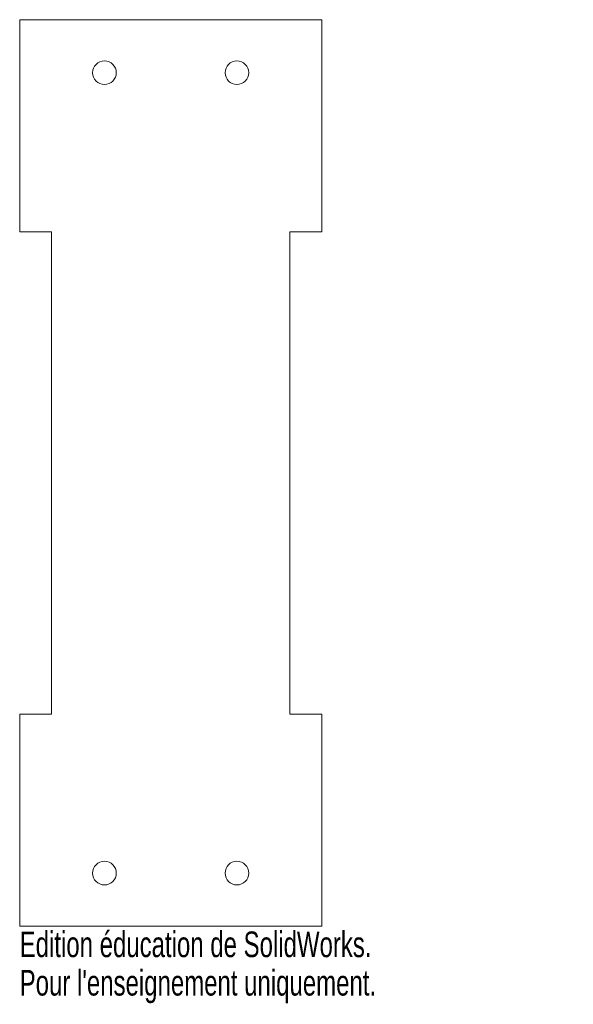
# Model space of a CAD drawing. Header units: millimetres. Extents: x -28 to 76, y -100 to 86.
import ezdxf

# ---------------------------------------------------------------- set-up
doc = ezdxf.new("R2010")
doc.units = ezdxf.units.MM
doc.styles.add('SLDTEXTSTYLE0', font='TXT', dxfattribs={"width": 0.7})

msp = doc.modelspace()

# ---------------------------------------------------------------- linework, layer by layer
at = {"color": 7, "linetype": 'Continuous', "lineweight": 15}
for p, q in [((-28.5, 85.5), (-28.5, 45.5)), ((28.5, 85.5), (-28.5, 85.5)), ((28.5, 85.5), (28.5, 45.5)), ((-28.5, 45.5), (-22.5, 45.5)), ((-22.5, 45.5), (-22.5, -45.5)), ((28.5, 45.5), (22.5, 45.5)), ((22.5, -45.5), (22.5, 45.5)), ((-28.5, -85.5), (-28.5, -45.5)), ((-28.5, -45.5), (-22.5, -45.5)), ((28.5, -45.5), (22.5, -45.5)), ((28.5, -85.5), (28.5, -45.5)), ((-28.5, -85.5), (28.5, -85.5))]:
    msp.add_line(p, q, dxfattribs=at)
for centre in [(-12.5, 75.5), (12.5, 75.5), (-12.5, -75.5), (12.5, -75.5)]:
    msp.add_circle(centre, 2.23, dxfattribs=at)

# ---------------------------------------------------------------- texts
at = {"color": 7, "linetype": 'Continuous', "char_height": 4.8336, "attachment_point": 1, "style": 'SLDTEXTSTYLE0'}
for s, insert in [('Edition éducation de SolidWorks.', (-28.5, -86.52)), ("Pour l'enseignement uniquement.", (-28.5, -93.77))]:
    msp.add_mtext(s, dxfattribs=dict(at, insert=insert))

doc.saveas('drawing.dxf')
